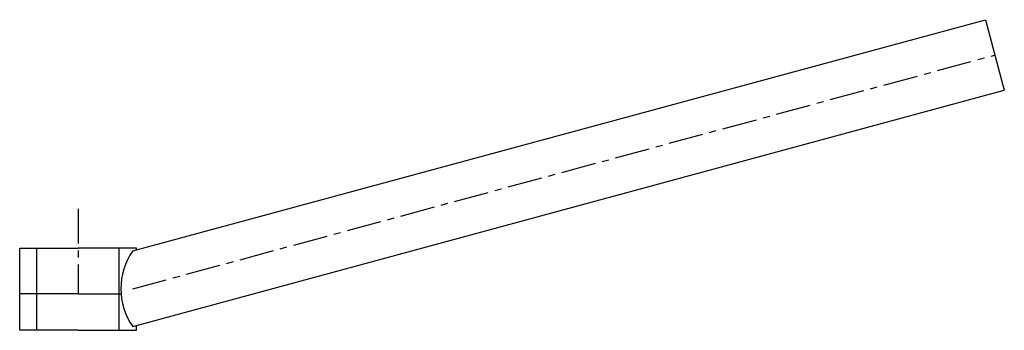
# Model space of a CAD drawing. Header units: millimetres. Extents: x -32 to 508, y 65 to 235.
import ezdxf

# ---------------------------------------------------------------- set-up
doc = ezdxf.new("R2010")
doc.units = ezdxf.units.MM
doc.header["$LTSCALE"] = 0.6
doc.linetypes.add('CENTER', pattern=[50.8, 31.75, -6.35, 6.35, -6.35])
doc.layers.get('0').update_dxf_attribs({"linetype": 'CONTINUOUS'})
doc.layers.add('CENTER', color=1, linetype='CENTER')

msp = doc.modelspace()

# ---------------------------------------------------------------- linework, layer by layer
for p, q in [((30, 108.41), (497.61, 235.05)), ((497.61, 235.05), (507.96, 196.41)), ((30, 67), (507.96, 196.41)), ((-32, 65), (-32, 110)), ((-32, 110), (0, 110)), ((-22.6, 65), (-22.6, 110)), ((32, 110), (0, 110)), ((22.6, 65), (22.6, 110)), ((32, 108.95), (32, 110)), ((0, 85), (-32, 85)), ((0, 85), (23.6, 85)), ((0, 65), (-32, 65)), ((0, 65), (32, 65)), ((32, 65), (32, 67.54))]:
    msp.add_line(p, q)
msp.add_arc((59.73, 87.71), 36.23, 145.1402, 214.8598)
at = {"layer": 'CENTER'}
for p, q in [((30, 87.71), (502.79, 215.73)), ((0, 131.5), (0, 85))]:
    msp.add_line(p, q, dxfattribs=at)

doc.saveas('drawing.dxf')
